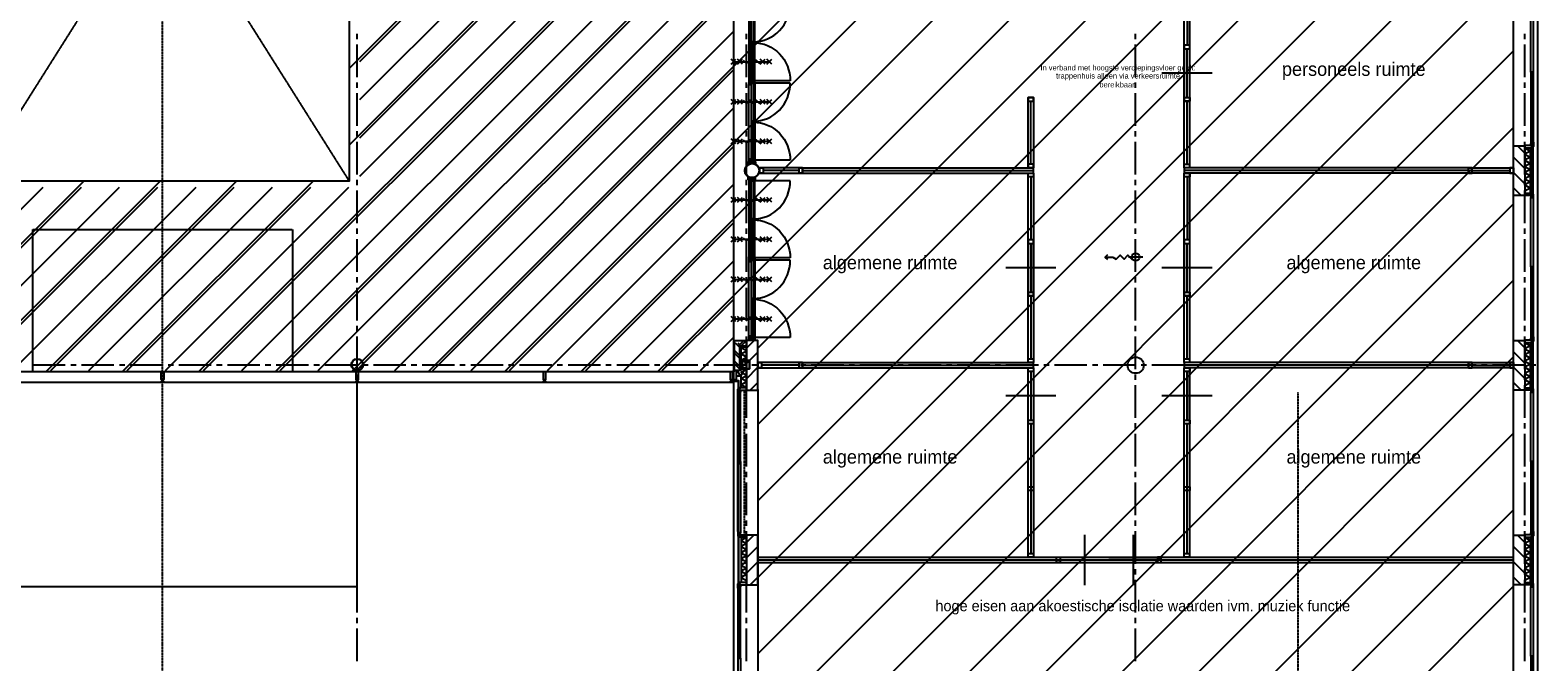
# Model space of a CAD drawing. Extents: x -66955 to 52345, y -20450 to 69550.
# Tile 109 of 132: x 7820 to 35710, y 2165 to 13846. Entities that reach past the tile are written whole.
import ezdxf
from ezdxf.enums import TextEntityAlignment as Align

# ---------------------------------------------------------------- set-up
doc = ezdxf.new("R2010")
doc.units = 0
doc.header["$MEASUREMENT"] = 0
for name, pattern in [('DASHED', [0.75, 0.5, -0.25]), ('HIDDEN', [0.375, 0.25, -0.125]), ('LEEG', [1, -1])]:
    doc.linetypes.add(name, pattern=pattern)
for name, color, linetype in [('-01-', 7, 'CONTINUOUS'), ('-22-', 7, 'CONTINUOUS'), ('-32-', 7, 'CONTINUOUS'), ('STRAMIEN--E3-', 7, 'CONTINUOUS'), ('STRAMIEN--E7-', 7, 'CONTINUOUS'), ('VERD1$--11-', 7, 'CONTINUOUS'), ('VERD1$--21-', 7, 'CONTINUOUS'), ('VERD1$--22-', 7, 'CONTINUOUS'), ('VERD1$--23-', 7, 'CONTINUOUS'), ('VERD1$--27-', 7, 'CONTINUOUS'), ('VERD1$--28-', 7, 'CONTINUOUS'), ('VERD1$--31-', 7, 'CONTINUOUS'), ('VERD1$--32-', 7, 'CONTINUOUS'), ('VERD1$--E5-', 7, 'CONTINUOUS'), ('VERD1$--E6-', 7, 'CONTINUOUS')]:
    doc.layers.add(name, color=color, linetype=linetype)
doc.styles.add('txt', font='TXT', dxfattribs={"height": 0.2})

# ---------------------------------------------------------------- blocks, each defined once
blk = doc.blocks.new('*O62')
at = {"layer": '-22-', "color": 7, "linetype": 'CONTINUOUS'}
blk.add_line((-348, 0), (348.01, 0), dxfattribs=at)
blk.add_lwpolyline([(415.01, 50), (415.01, -50), (-415, -50), (-415, 50)], close=True, dxfattribs=at)
at = {"layer": '-32-', "color": 7, "linetype": 'CONTINUOUS'}
for points in [[(-348, -50), (-348, 50), (-415, 50), (-415, -50)], [(415.01, -50), (415.01, 50), (348.01, 50), (348.01, -50)]]:
    blk.add_lwpolyline(points, close=True, dxfattribs=at)
blk = doc.blocks.new('*O63')
at = {"layer": '-22-', "color": 7, "linetype": 'CONTINUOUS'}
blk.add_line((-348, 0), (348.01, 0), dxfattribs=at)
blk.add_lwpolyline([(415.01, 50), (415.01, -50), (-415, -50), (-415, 50)], close=True, dxfattribs=at)
at = {"layer": '-32-', "color": 7, "linetype": 'CONTINUOUS'}
for points in [[(-348, -50), (-348, 50), (-415, 50), (-415, -50)], [(415.01, -50), (415.01, 50), (348.01, 50), (348.01, -50)]]:
    blk.add_lwpolyline(points, close=True, dxfattribs=at)
blk = doc.blocks.new('*O64')
at = {"layer": '-22-', "color": 7, "linetype": 'CONTINUOUS'}
blk.add_line((348, 0), (-316.5, 0), dxfattribs=at)
blk.add_lwpolyline([(-383.5, 50), (-383.5, -50), (415, -50), (415, 50)], close=True, dxfattribs=at)
at = {"layer": '-32-', "color": 7, "linetype": 'CONTINUOUS'}
for points in [[(-383.5, -50), (-383.5, 50), (-316.5, 50), (-316.5, -50)], [(348, -50), (348, 50), (415, 50), (415, -50)]]:
    blk.add_lwpolyline(points, close=True, dxfattribs=at)
blk = doc.blocks.new('*O65')
at = {"layer": '-22-', "color": 7, "linetype": 'CONTINUOUS'}
blk.add_line((348, 0), (-348, 0), dxfattribs=at)
blk.add_lwpolyline([(-415, 50), (-415, -50), (415, -50), (415, 50)], close=True, dxfattribs=at)
at = {"layer": '-32-', "color": 7, "linetype": 'CONTINUOUS'}
for points in [[(-415, -50), (-415, 50), (-348, 50), (-348, -50)], [(348, -50), (348, 50), (415, 50), (415, -50)]]:
    blk.add_lwpolyline(points, close=True, dxfattribs=at)
blk = doc.blocks.new('*O66')
at = {"layer": '-22-', "color": 7, "linetype": 'CONTINUOUS'}
for p, q in [((-1, 1683), (-1, 783)), ((0, 1683), (0, 783)), ((-1, 716), (-1, -1683))]:
    blk.add_line(p, q, dxfattribs=at)
blk.add_lwpolyline([(49, -1750), (-51, -1750), (-51, 1750), (49, 1750)], close=True, dxfattribs=at)
at = {"layer": '-32-', "color": 7, "linetype": 'CONTINUOUS'}
blk.add_line((465, 1233), (-465, 1233), dxfattribs=at)
for points in [[(50, 1683), (-50, 1683), (-50, 1750), (50, 1750)], [(50, 716), (-50, 716), (-50, 783), (50, 783)], [(50, -517), (-50, -517), (-50, -450), (50, -450)], [(49, -1750), (-51, -1750), (-51, -1683), (49, -1683)]]:
    blk.add_lwpolyline(points, close=True, dxfattribs=at)
blk = doc.blocks.new('*O67')
at = {"layer": '-22-', "color": 7, "linetype": 'CONTINUOUS'}
for p, q in [((-1, 1683), (-1, 783)), ((0, 1683), (0, 783)), ((-1, 716), (-1, -1683))]:
    blk.add_line(p, q, dxfattribs=at)
blk.add_lwpolyline([(49, -1750), (-51, -1750), (-51, 1750), (49, 1750)], close=True, dxfattribs=at)
at = {"layer": '-32-', "color": 7, "linetype": 'CONTINUOUS'}
blk.add_line((465, 1233), (-465, 1233), dxfattribs=at)
for points in [[(50, 1683), (-50, 1683), (-50, 1750), (50, 1750)], [(50, 716), (-50, 716), (-50, 783), (50, 783)], [(50, -517), (-50, -517), (-50, -450), (50, -450)], [(49, -1750), (-51, -1750), (-51, -1683), (49, -1683)]]:
    blk.add_lwpolyline(points, close=True, dxfattribs=at)
blk = doc.blocks.new('*O68')
at = {"layer": '-22-', "color": 7, "linetype": 'CONTINUOUS'}
for p, q in [((0, 1683), (0, 517)), ((-1, 450), (-1, -450)), ((-1, -517), (-1, -1683))]:
    blk.add_line(p, q, dxfattribs=at)
blk.add_lwpolyline([(49, -1750), (-51, -1750), (-51, 1750), (49, 1750)], close=True, dxfattribs=at)
at = {"layer": '-32-', "color": 7, "linetype": 'CONTINUOUS'}
blk.add_line((465, 0), (-465, 0), dxfattribs=at)
for points in [[(50, 1683), (-50, 1683), (-50, 1750), (50, 1750)], [(-50, 517), (-50, -517), (50, -517), (50, 517)], [(50, 517), (-50, 517), (-50, 450), (50, 450)], [(50, -517), (-50, -517), (-50, -450), (50, -450)], [(49, -1750), (-51, -1750), (-51, -1683), (49, -1683)]]:
    blk.add_lwpolyline(points, close=True, dxfattribs=at)
blk = doc.blocks.new('*O94')
at = {"layer": '-22-', "color": 7, "linetype": 'CONTINUOUS'}
blk.add_line((0, -583), (0, 583), dxfattribs=at)
blk.add_lwpolyline([(-50, 650), (50, 650), (50, -650), (-50, -650)], close=True, dxfattribs=at)
at = {"layer": '-32-', "color": 7, "linetype": 'CONTINUOUS'}
for points in [[(50, 650), (-50, 650), (-50, 583), (50, 583)], [(50, -583), (-50, -583), (-50, -650), (50, -650)]]:
    blk.add_lwpolyline(points, close=True, dxfattribs=at)
blk = doc.blocks.new('*O121')
at = {"layer": 'VERD1$--28-', "color": 5, "linetype": 'CONTINUOUS'}
for radius in [136, 130]:
    blk.add_circle((0, 0), radius, dxfattribs=at)
blk = doc.blocks.new('*O127')
at = {"layer": 'VERD1$--28-', "color": 5, "linetype": 'CONTINUOUS'}
for radius in [110, 102]:
    blk.add_circle((0, 0), radius, dxfattribs=at)
blk = doc.blocks.new('*O128')
at = {"layer": 'VERD1$--31-', "color": 7, "linetype": 'CONTINUOUS'}
for points in [[(53.5, 1382), (53.5, 1363), (75.5, 1363), (75.5, 1338), (-66.5, 1338), (-66.5, 1382)], [(92.5, 1277), (92.5, 1355), (87.5, 1355), (87.5, 1333), (42.5, 1333), (42.5, 1299), (87.5, 1299), (87.5, 1277)], [(42.5, 1299), (87.5, 1299), (87.5, 17), (42.5, 17)], [(83.5, 1333), (83.5, 1338), (53.5, 1338), (53.5, 1333)], [(87.5, 39), (92.5, 39), (92.5, 1277), (87.5, 1277)], [(92.5, -39), (92.5, 39), (87.5, 39), (87.5, 17), (42.5, 17), (42.5, -17), (87.5, -17), (87.5, -39)], [(87.5, -17), (42.5, -17), (42.5, -1299), (87.5, -1299)], [(87.5, -1277), (92.5, -1277), (92.5, -39), (87.5, -39)], [(53.5, -1382), (53.5, -1363), (75.5, -1363), (75.5, -1338), (-66.5, -1338), (-66.5, -1382)], [(92.5, -1277), (92.5, -1355), (87.5, -1355), (87.5, -1333), (42.5, -1333), (42.5, -1299), (87.5, -1299), (87.5, -1277)], [(83.5, -1333), (83.5, -1338), (53.5, -1338), (53.5, -1333)]]:
    blk.add_lwpolyline(points, close=True, dxfattribs=at)
blk = doc.blocks.new('MERKKF')
at = {"layer": 'VERD1$--31-', "color": 7, "linetype": 'CONTINUOUS'}
blk.add_blockref('*O128', (276.5, -1800), dxfattribs=at)
blk = doc.blocks.new('*O140')
at = {"layer": 'VERD1$--E6-', "color": 7, "linetype": 'CONTINUOUS'}
for p, q in [((-375, -45), (-285, 45)), ((-285, -45), (-375, 45)), ((-330, 0), (330, 0)), ((-255, -45), (-165, 45)), ((-165, -45), (-255, 45)), ((165, -45), (255, 45)), ((255, -45), (165, 45)), ((285, -45), (375, 45)), ((375, -45), (285, 45))]:
    blk.add_line(p, q, dxfattribs=at)
blk.add_lwpolyline([(-150, 30), (-90, -30), (-30, 30.02), (30, -30), (90, 30), (150, -30)], dxfattribs=at)
blk = doc.blocks.new('*O141')
at = {"layer": 'VERD1$--E6-', "color": 7, "linetype": 'CONTINUOUS'}
for p, q in [((-375, -45), (-285, 45)), ((-285, -45), (-375, 45)), ((-330, 0), (330, 0)), ((-255, -45), (-165, 45)), ((-165, -45), (-255, 45)), ((165, -45), (255, 45)), ((255, -45), (165, 45)), ((285, -45), (375, 45)), ((375, -45), (285, 45))]:
    blk.add_line(p, q, dxfattribs=at)
blk.add_lwpolyline([(-150, 30), (-90, -30), (-30, 30.02), (30, -30), (90, 30), (150, -30)], dxfattribs=at)
blk = doc.blocks.new('*O142')
at = {"layer": 'VERD1$--E6-', "color": 7, "linetype": 'CONTINUOUS'}
for p, q in [((-375, -45), (-285, 45)), ((-285, -45), (-375, 45)), ((-330, 0), (330, 0)), ((-255, -45), (-165, 45)), ((-165, -45), (-255, 45)), ((165, -45), (255, 45)), ((255, -45), (165, 45)), ((285, -45), (375, 45)), ((375, -45), (285, 45))]:
    blk.add_line(p, q, dxfattribs=at)
blk.add_lwpolyline([(-150, 30), (-90, -30), (-30, 30.02), (30, -30), (90, 30), (150, -30)], dxfattribs=at)
blk = doc.blocks.new('*O154')
at = {"layer": 'VERD1$--31-', "color": 7, "linetype": 'CONTINUOUS'}
for points in [[(-92.5, 1277), (-92.5, 1355), (-87.5, 1355), (-87.5, 1333), (-42.5, 1333), (-42.5, 1299), (-87.5, 1299), (-87.5, 1277)], [(-87.5, 39), (-92.5, 39), (-92.5, 1277), (-87.5, 1277)], [(-42.5, 1299), (-87.5, 1299), (-87.5, 17), (-42.5, 17)], [(-83.5, 1333), (-83.5, 1338), (-53.5, 1338), (-53.5, 1333)], [(-53.5, 1382), (-53.5, 1363), (-75.5, 1363), (-75.5, 1338), (66.5, 1338), (66.5, 1382)], [(-92.5, -39), (-92.5, 39), (-87.5, 39), (-87.5, 17), (-42.5, 17), (-42.5, -17), (-87.5, -17), (-87.5, -39)], [(-87.5, -1277), (-92.5, -1277), (-92.5, -39), (-87.5, -39)], [(-87.5, -17), (-42.5, -17), (-42.5, -1299), (-87.5, -1299)], [(-92.5, -1277), (-92.5, -1355), (-87.5, -1355), (-87.5, -1333), (-42.5, -1333), (-42.5, -1299), (-87.5, -1299), (-87.5, -1277)], [(-83.5, -1333), (-83.5, -1338), (-53.5, -1338), (-53.5, -1333)], [(-53.5, -1382), (-53.5, -1363), (-75.5, -1363), (-75.5, -1338), (66.5, -1338), (66.5, -1382)]]:
    blk.add_lwpolyline(points, close=True, dxfattribs=at)
blk = doc.blocks.new('MERKVF')
at = {"layer": 'VERD1$--31-', "color": 7, "linetype": 'CONTINUOUS'}
blk.add_blockref('*O154', (-66.5, -1382), dxfattribs=at)
blk = doc.blocks.new('*O168')
at = {"layer": 'VERD1$--E5-', "color": 7, "linetype": 'CONTINUOUS'}
for p, q in [((-347, 0), (-301, 49)), ((347, 0), (83, 0)), ((215, -132), (215, 132))]:
    blk.add_line(p, q, dxfattribs=at)
for points in [[(-301, -46), (-347, 0), (-208, 0)], [(-208, 0), (-143, -36), (-71, 36), (1, -36), (73, 36), (145, -36)]]:
    blk.add_lwpolyline(points, dxfattribs=at)
blk.add_circle((215, 0), 72, dxfattribs=at)
blk = doc.blocks.new('*O170')
at = {"layer": 'VERD1$--E6-', "color": 7, "linetype": 'CONTINUOUS'}
for p, q in [((-375, -45), (-285, 45)), ((-285, -45), (-375, 45)), ((-330, 0), (330, 0)), ((-255, -45), (-165, 45)), ((-165, -45), (-255, 45)), ((165, -45), (255, 45)), ((255, -45), (165, 45)), ((285, -45), (375, 45)), ((375, -45), (285, 45))]:
    blk.add_line(p, q, dxfattribs=at)
blk.add_lwpolyline([(-150, 30), (-90, -30), (-30, 30.02), (30, -30), (90, 30), (150, -30)], dxfattribs=at)
blk = doc.blocks.new('*O171')
at = {"layer": 'VERD1$--E6-', "color": 7, "linetype": 'CONTINUOUS'}
for p, q in [((-375, -45), (-285, 45)), ((-285, -45), (-375, 45)), ((-330, 0), (330, 0)), ((-255, -45), (-165, 45)), ((-165, -45), (-255, 45)), ((165, -45), (255, 45)), ((255, -45), (165, 45)), ((285, -45), (375, 45)), ((375, -45), (285, 45))]:
    blk.add_line(p, q, dxfattribs=at)
blk.add_lwpolyline([(-150, 30), (-90, -30), (-30, 30.02), (30, -30), (90, 30), (150, -30)], dxfattribs=at)
blk = doc.blocks.new('*O172')
at = {"layer": 'VERD1$--E6-', "color": 7, "linetype": 'CONTINUOUS'}
for p, q in [((-375, -45), (-285, 45)), ((-285, -45), (-375, 45)), ((-330, 0), (330, 0)), ((-255, -45), (-165, 45)), ((-165, -45), (-255, 45)), ((165, -45), (255, 45)), ((255, -45), (165, 45)), ((285, -45), (375, 45)), ((375, -45), (285, 45))]:
    blk.add_line(p, q, dxfattribs=at)
blk.add_lwpolyline([(-150, 30), (-90, -30), (-30, 30.02), (30, -30), (90, 30), (150, -30)], dxfattribs=at)
blk = doc.blocks.new('*O173')
at = {"layer": 'VERD1$--E6-', "color": 7, "linetype": 'CONTINUOUS'}
for p, q in [((-375, -45), (-285, 45)), ((-285, -45), (-375, 45)), ((-330, 0), (330, 0)), ((-255, -45), (-165, 45)), ((-165, -45), (-255, 45)), ((165, -45), (255, 45)), ((255, -45), (165, 45)), ((285, -45), (375, 45)), ((375, -45), (285, 45))]:
    blk.add_line(p, q, dxfattribs=at)
blk.add_lwpolyline([(-150, 30), (-90, -30), (-30, 30.02), (30, -30), (90, 30), (150, -30)], dxfattribs=at)
blk = doc.blocks.new('*O191')
at = {"layer": 'VERD1$--31-', "color": 7, "linetype": 'CONTINUOUS'}
for points in [[(-1382, -53.5), (-1363, -53.5), (-1363, -75.5), (-1338, -75.5), (-1338, 66.5), (-1382, 66.5)], [(1382, -53.5), (1363, -53.5), (1363, -75.5), (1338, -75.5), (1338, 66.5), (1382, 66.5)], [(-1277, -92.5), (-1355, -92.5), (-1355, -87.5), (-1333, -87.5), (-1333, -42.5), (-1299, -42.5), (-1299, -87.5), (-1277, -87.5)], [(-1333, -83.5), (-1338, -83.5), (-1338, -53.5), (-1333, -53.5)], [(-17, -87.5), (-17, -42.5), (-1299, -42.5), (-1299, -87.5)], [(-1277, -87.5), (-1277, -92.5), (-39, -92.5), (-39, -87.5)], [(-39, -92.5), (39, -92.5), (39, -87.5), (17, -87.5), (17, -42.5), (-17, -42.5), (-17, -87.5), (-39, -87.5)], [(1299, -42.5), (1299, -87.5), (17, -87.5), (17, -42.5)], [(39, -87.5), (39, -92.5), (1277, -92.5), (1277, -87.5)], [(1277, -92.5), (1355, -92.5), (1355, -87.5), (1333, -87.5), (1333, -42.5), (1299, -42.5), (1299, -87.5), (1277, -87.5)], [(1333, -83.5), (1338, -83.5), (1338, -53.5), (1333, -53.5)]]:
    blk.add_lwpolyline(points, close=True, dxfattribs=at)
blk = doc.blocks.new('MRKKFS')
at = {"layer": 'VERD1$--31-', "color": 7, "linetype": 'CONTINUOUS'}
blk.add_blockref('*O191', (1382, -66.5), dxfattribs=at)
blk = doc.blocks.new('B28KOK')
at = {"layer": 'VERD1$--28-', "color": 5, "linetype": 'CONTINUOUS'}
for p, q in [((-75, 66), (-75, -66)), ((-69, 66), (-69, -66)), ((66, 75), (-66, 75)), ((66, 69), (-66, 69)), ((69, -66), (69, 66)), ((75, -66), (75, 66)), ((-66, -69), (66, -69)), ((-66, -75), (66, -75))]:
    blk.add_line(p, q, dxfattribs=at)
for centre, radius, start, end in [((-66, 66), 9.45, 90, 180), ((-66, 66), 3.15, 90, 180), ((66, 66), 9.45, 0, 90), ((66, 66), 3.15, 0, 90), ((-66, -66), 9.45, 180, 270), ((-66, -66), 3.15, 180, 270), ((66, -66), 3.15, 270, 360), ((66, -66), 9.45, 270, 360)]:
    blk.add_arc(centre, radius, start, end, dxfattribs=at)
blk = doc.blocks.new('*O248')
at = {"layer": 'VERD1$--32-', "color": 7, "linetype": 'CONTINUOUS'}
for p, q in [((-1492, 381.78), (-1490.28, 383.5)), ((-1492, 367.64), (-1476.14, 383.5)), ((-1492, 353.5), (-1462, 383.5)), ((-1492, 381.78), (-1446.72, 336.5)), ((-1492, 367.64), (-1450, 325.64)), ((-1492, 282.79), (-1450, 324.79)), ((-1492, 296.93), (-1489.43, 299.5)), ((-1492, 296.93), (-1464.57, 269.5)), ((-1492, 282.79), (-1478.71, 269.5)), ((-1491.15, 269.5), (-1450, 310.65)), ((-1483, 348.36), (-1447.86, 383.5)), ((-1483, 334.22), (-1433.72, 383.5)), ((-1483, 320.07), (-1425, 378.07)), ((-1483, 305.93), (-1425, 363.93)), ((-1483, 344.5), (-1450, 311.5)), ((-1483, 330.36), (-1450, 297.36)), ((-1483, 316.22), (-1452.28, 285.5)), ((-1483, 302.07), (-1455, 274.07)), ((-1479.57, 383.5), (-1432.57, 336.5)), ((-1477.01, 269.5), (-1450, 296.51)), ((-1465.43, 383.5), (-1425, 343.07)), ((-1451.29, 383.5), (-1425, 357.21)), ((-1438.29, 336.5), (-1425, 349.79)), ((-1437.15, 383.5), (-1425, 371.35)), ((-35.28, 383.5), (-45, 373.78)), ((-21.14, 383.5), (-45, 359.64)), ((-6.99, 383.5), (-45, 345.49)), ((20, 304.93), (-45, 369.93)), ((-25.71, 336.5), (-45, 355.79)), ((-39.85, 336.5), (-45, 341.65)), ((20, 319.07), (-44.43, 383.5)), ((7.15, 383.5), (-39.85, 336.5)), ((20, 333.22), (-30.28, 383.5)), ((21.29, 383.5), (-25.71, 336.5)), ((35.43, 383.5), (-20, 328.07)), ((45, 378.93), (-20, 313.93)), ((45, 364.78), (-20, 299.78)), ((20, 290.79), (-20, 330.79)), ((20, 325.64), (-20, 285.64)), ((15, 281.65), (-20, 316.65)), ((13.01, 269.5), (-20, 302.51)), ((-17.14, 285.5), (-20, 288.36)), ((30.86, 336.5), (-16.14, 383.5)), ((20, 311.5), (-15, 276.5)), ((-1.14, 269.5), (-15, 283.36)), ((20, 297.36), (-7.86, 269.5)), ((45, 336.5), (-2, 383.5)), ((45, 350.64), (12.14, 383.5)), ((45, 364.78), (26.28, 383.5)), ((45, 350.64), (30.86, 336.5)), ((45, 378.93), (40.43, 383.5)), ((1437.15, 383.5), (1425, 371.35)), ((1451.29, 383.5), (1425, 357.21)), ((1465.43, 383.5), (1425, 343.07)), ((1483, 320.07), (1425, 378.07)), ((1483, 305.93), (1425, 363.93)), ((1438.29, 336.5), (1425, 349.79)), ((1479.57, 383.5), (1432.57, 336.5)), ((1483, 334.22), (1433.72, 383.5)), ((1492, 381.78), (1446.72, 336.5)), ((1483, 348.36), (1447.86, 383.5)), ((1492, 367.64), (1450, 325.64)), ((1483, 344.5), (1450, 311.5)), ((1483, 330.36), (1450, 297.36)), ((1492, 282.79), (1450, 324.79)), ((1491.15, 269.5), (1450, 310.65)), ((1477.01, 269.5), (1450, 296.51)), ((1483, 316.22), (1452.28, 285.5)), ((1483, 302.07), (1455, 274.07)), ((1492, 353.5), (1462, 383.5)), ((1492, 296.93), (1464.57, 269.5)), ((1492, 367.64), (1476.14, 383.5)), ((1492, 282.79), (1478.71, 269.5)), ((1492, 296.93), (1489.43, 299.5)), ((1492, 381.78), (1490.28, 383.5)), ((-1462.86, 269.5), (-1455, 277.36)), ((15, 278.22), (6.28, 269.5)), ((1462.86, 269.5), (1455, 277.36))]:
    blk.add_line(p, q, dxfattribs=at)
for points in [[(-1492, 353.5), (-1492, 383.5), (-1425, 383.5), (-1425, 336.5), (-1450, 336.5), (-1450, 285.5), (-1455, 285.5), (-1455, 269.5), (-1492, 269.5), (-1492, 289.5), (-1492, 289.5), (-1492, 299.5), (-1483, 299.5), (-1483, 353.5)], [(-15, 285.5), (-15, 269.5), (-1455, 269.5), (-1455, 285.5)], [(-1448, 334.5), (-1448, 296.5), (-743, 296.5), (-743, 334.5)], [(-1425, 336.5), (-1425, 383.5), (-45, 383.5), (-45, 336.5)], [(-22, 334.5), (-22, 296.5), (-727, 296.5), (-727, 334.5)], [(45, 336.5), (45, 383.5), (-45, 383.5), (-45, 336.5), (-20, 336.5), (-20, 285.5), (-15, 285.5), (-15, 269.5), (13, 269.5), (13, 269.5), (15, 269.5), (15, 285.5), (20, 285.5), (20, 336.5)], [(15, 285.5), (15, 269.5), (1455, 269.5), (1455, 285.5)], [(22, 334.5), (22, 296.5), (727, 296.5), (727, 334.5)], [(1425, 336.5), (1425, 383.5), (45, 383.5), (45, 336.5)], [(1448, 334.5), (1448, 296.5), (743, 296.5), (743, 334.5)], [(1492, 353.5), (1492, 383.5), (1425, 383.5), (1425, 336.5), (1450, 336.5), (1450, 285.5), (1455, 285.5), (1455, 269.5), (1492, 269.5), (1492, 289.5), (1492, 289.5), (1492, 299.5), (1483, 299.5), (1483, 353.5)]]:
    blk.add_lwpolyline(points, close=True, dxfattribs=at)
for points in [[(-1448, -383.5), (-1448, 296.5)], [(-22, -383.5), (-22, 296.5)], [(22, -383.5), (22, 296.5)], [(1448, -383.5), (1448, 296.5)]]:
    blk.add_lwpolyline(points, dxfattribs=at)
at = {"layer": 'VERD1$--32-', "color": 7, "linetype": 'CONTINUOUS', "extrusion": (0, 0, -1)}
for centre, ratio in [((-1448, 296.51), 0.96453408), ((22.01, 296.5), 0.96452816)]:
    blk.add_ellipse(centre, major_axis=(705, 0), ratio=ratio, start_param=0, end_param=1.57079633, dxfattribs=at)
at = {"layer": 'VERD1$--32-', "color": 7, "linetype": 'CONTINUOUS'}
for centre, ratio in [((-21.99, 296.51), 0.9645425), ((1448.01, 296.5), 0.96454207)]:
    blk.add_ellipse(centre, major_axis=(-705, 0), ratio=ratio, start_param=0, end_param=1.57079633, dxfattribs=at)
for p in [(-1492, 353.5), (45, 336.5), (1492, 353.5)]:
    blk.add_point(p, dxfattribs=at)
blk = doc.blocks.new('BI$MF')
at = {"layer": 'VERD1$--32-', "color": 7, "linetype": 'CONTINUOUS'}
blk.add_blockref('*O248', (-1492, -269.5), dxfattribs=at)
blk = doc.blocks.new('*O262')
at = {"layer": 'STRAMIEN--E3-', "color": 251, "linetype": 'DASHED'}
blk.add_line((192, 7985), (192, -7542.12), dxfattribs=at)
at = {"layer": 'STRAMIEN--E3-', "color": 251, "linetype": 'CONTINUOUS'}
blk.add_lwpolyline([(-192, -7763.56), (192, -7542.12), (192, -7985)], close=True, dxfattribs=at)
blk = doc.blocks.new('*O261')
at = {"layer": 'STRAMIEN--E3-', "color": 251, "linetype": 'CONTINUOUS'}
blk.add_blockref('*O262', (-13, 73.28), dxfattribs=at)
at = {"layer": 'STRAMIEN--E3-', "color": 7, "linetype": 'DASHED', "style": 'txt'}
for s, p in [(' UV-312', (445, -7690.28)), ('P', (-445, -7690.28))]:
    blk.add_text(s, height=150, rotation=90, dxfattribs=at).set_placement(p, align=Align.MIDDLE)

msp = doc.modelspace()

# ---------------------------------------------------------------- linework, layer by layer
at = {"layer": '-22-', "color": 7, "linetype": 'CONTINUOUS'}
for p, q in [((29219.99, 14733), (29219.99, 13567)), ((29218.99, 13500), (29218.99, 12600)), ((29218.99, 12533), (29218.99, 11367)), ((22110, 11300), (26380, 11300)), ((22110, 11200), (22110, 11300)), ((22110, 11200), (26380, 11200)), ((26380, 11200), (26380, 11300)), ((34429.99, 11300), (29168.99, 11300)), ((29168.99, 11300), (29168.99, 11200)), ((34429.99, 11200), (29168.99, 11200)), ((34429.99, 11300), (34429.99, 11200)), ((26331, 11133), (26331, 9967)), ((26330, 9900), (26330, 9000)), ((26330, 8933), (26330, 7767)), ((22110, 7700), (26380, 7700)), ((22110, 7600), (22110, 7700)), ((22110, 7600), (26380, 7600)), ((26380, 7600), (26380, 7700)), ((34429.99, 7700), (29168.99, 7700)), ((29168.99, 7700), (29168.99, 7600)), ((34429.99, 7600), (29168.99, 7600)), ((34429.99, 7700), (34429.99, 7600)), ((21280, 4100), (35260, 4100)), ((21280, 4000), (21280, 4100)), ((21280, 4000), (35260, 4000)), ((26874.5, 4050), (27774.5, 4050)), ((28674.5, 4050), (27774.5, 4050)), ((35260, 4000), (35260, 4100))]:
    msp.add_line(p, q, dxfattribs=at)
at = {"layer": '-22-', "color": 7, "linetype": 'LEEG'}
for p, q in [((22110, 11250), (26380, 11250)), ((34429.99, 11250), (29168.99, 11250)), ((22110, 7650), (26380, 7650)), ((34429.99, 7650), (29168.99, 7650)), ((21280, 4050), (35260, 4050))]:
    msp.add_line(p, q, dxfattribs=at)
at = {"layer": '-22-', "color": 7, "linetype": 'CONTINUOUS'}
for points in [[(29268.99, 11300), (29168.99, 11300), (29168.99, 14750), (29268.99, 14750)], [(26380, 7700), (26280, 7700), (26280, 11200), (26380, 11200)]]:
    msp.add_lwpolyline(points, close=True, dxfattribs=at)
at = {"layer": '-32-', "color": 7, "linetype": 'CONTINUOUS'}
for p, q in [((29684.99, 13050), (28754.99, 13050)), ((26796, 9450), (25866, 9450)), ((27324.5, 4515), (27324.5, 3585)), ((28224.5, 4515), (28224.5, 3585))]:
    msp.add_line(p, q, dxfattribs=at)
for points in [[(29169.99, 13567), (29169.99, 12533), (29269.99, 12533), (29269.99, 13567)], [(29269.99, 13567), (29169.99, 13567), (29169.99, 13500), (29269.99, 13500)], [(29269.99, 12533), (29169.99, 12533), (29169.99, 12600), (29269.99, 12600)], [(26381, 11133), (26281, 11133), (26281, 11200), (26381, 11200)], [(29268.99, 11300), (29168.99, 11300), (29168.99, 11367), (29268.99, 11367)], [(26281, 9967), (26281, 8933), (26381, 8933), (26381, 9967)], [(26381, 9967), (26281, 9967), (26281, 9900), (26381, 9900)], [(26381, 8933), (26281, 8933), (26281, 9000), (26381, 9000)], [(26380, 7700), (26280, 7700), (26280, 7767), (26380, 7767)], [(26874.5, 4100), (26874.5, 4000), (26807.5, 4000), (26807.5, 4100)], [(28674.5, 4100), (28674.5, 4000), (28741.5, 4000), (28741.5, 4100)]]:
    msp.add_lwpolyline(points, close=True, dxfattribs=at)
at = {"layer": 'STRAMIEN--E3-', "color": 251, "linetype": 'DASHED'}
msp.add_line((10270, -901.78), (10270, 29650), dxfattribs=at)
at = {"layer": 'STRAMIEN--E7-', "color": 1, "linetype": 'CONTINUOUS'}
for p, q in [((13870, 13680), (13870, 13780)), ((21070, 13680), (21070, 13780)), ((28270, 13680), (28270, 13780)), ((35470, 13680), (35470, 13780)), ((13870, 13280), (13870, 13580)), ((21070, 13280), (21070, 13580)), ((28270, 13280), (28270, 13580)), ((35470, 13280), (35470, 13580)), ((13870, 12980), (13870, 13280)), ((21070, 12980), (21070, 13280)), ((28270, 12980), (28270, 13280)), ((35470, 12980), (35470, 13280)), ((13870, 12780), (13870, 12880)), ((21070, 12780), (21070, 12880)), ((28270, 12780), (28270, 12880)), ((35470, 12780), (35470, 12880)), ((13870, 12380), (13870, 12680)), ((21070, 12380), (21070, 12680)), ((28270, 12380), (28270, 12680)), ((35470, 12380), (35470, 12680)), ((13870, 12080), (13870, 12380)), ((21070, 12080), (21070, 12380)), ((28270, 12080), (28270, 12380)), ((35470, 12080), (35470, 12380)), ((13870, 11880), (13870, 11980)), ((13870, 11480), (13870, 11780)), ((21070, 11880), (21070, 11980)), ((21070, 11480), (21070, 11780)), ((28270, 11880), (28270, 11980)), ((28270, 11480), (28270, 11780)), ((35470, 11880), (35470, 11980)), ((35470, 11480), (35470, 11780)), ((13870, 11180), (13870, 11480)), ((21070, 11180), (21070, 11480)), ((28270, 11180), (28270, 11480)), ((35470, 11180), (35470, 11480)), ((13870, 10980), (13870, 11080)), ((13870, 10580), (13870, 10880)), ((21070, 10980), (21070, 11080)), ((21070, 10580), (21070, 10880)), ((28270, 10980), (28270, 11080)), ((28270, 10580), (28270, 10880)), ((35470, 10980), (35470, 11080)), ((35470, 10580), (35470, 10880)), ((13870, 10280), (13870, 10580)), ((21070, 10280), (21070, 10580)), ((28270, 10280), (28270, 10580)), ((35470, 10280), (35470, 10580)), ((13870, 10080), (13870, 10180)), ((21070, 10080), (21070, 10180)), ((28270, 10080), (28270, 10180)), ((35470, 10080), (35470, 10180)), ((13870, 9680), (13870, 9980)), ((21070, 9680), (21070, 9980)), ((28270, 9680), (28270, 9980)), ((35470, 9680), (35470, 9980)), ((13870, 9380), (13870, 9680)), ((21070, 9380), (21070, 9680)), ((28270, 9380), (28270, 9680)), ((35470, 9380), (35470, 9680)), ((13870, 9180), (13870, 9280)), ((21070, 9180), (21070, 9280)), ((28270, 9180), (28270, 9280)), ((35470, 9180), (35470, 9280)), ((13870, 8780), (13870, 9080)), ((21070, 8780), (21070, 9080)), ((28270, 8780), (28270, 9080)), ((35470, 8780), (35470, 9080)), ((13870, 8480), (13870, 8780)), ((21070, 8480), (21070, 8780)), ((28270, 8480), (28270, 8780)), ((35470, 8480), (35470, 8780)), ((13870, 8280), (13870, 8380)), ((21070, 8280), (21070, 8380)), ((28270, 8280), (28270, 8380)), ((35470, 8280), (35470, 8380)), ((13870, 7880), (13870, 8180)), ((21070, 7880), (21070, 8180)), ((28270, 7880), (28270, 8180)), ((35470, 7880), (35470, 8180)), ((13870, 7580), (13870, 7880)), ((21070, 7580), (21070, 7880)), ((28270, 7580), (28270, 7880)), ((35470, 7580), (35470, 7880)), ((8170, 7650), (7870, 7650)), ((8470, 7650), (8170, 7650)), ((8670, 7650), (8570, 7650)), ((9070, 7650), (8770, 7650)), ((9370, 7650), (9070, 7650)), ((9570, 7650), (9470, 7650)), ((9970, 7650), (9670, 7650)), ((10270, 7650), (9970, 7650)), ((10470, 7650), (10370, 7650)), ((10870, 7650), (10570, 7650)), ((11170, 7650), (10870, 7650)), ((11370, 7650), (11270, 7650)), ((11770, 7650), (11470, 7650)), ((12070, 7650), (11770, 7650)), ((12270, 7650), (12170, 7650)), ((12670, 7650), (12370, 7650)), ((12970, 7650), (12670, 7650)), ((13170, 7650), (13070, 7650)), ((13570, 7650), (13270, 7650)), ((13870, 7650), (13570, 7650)), ((14070, 7650), (13970, 7650)), ((14470, 7650), (14170, 7650)), ((14770, 7650), (14470, 7650)), ((14970, 7650), (14870, 7650)), ((15370, 7650), (15070, 7650)), ((15670, 7650), (15370, 7650)), ((15870, 7650), (15770, 7650)), ((16270, 7650), (15970, 7650)), ((16570, 7650), (16270, 7650)), ((16770, 7650), (16670, 7650)), ((17170, 7650), (16870, 7650)), ((17470, 7650), (17170, 7650)), ((17670, 7650), (17570, 7650)), ((18070, 7650), (17770, 7650)), ((18370, 7650), (18070, 7650)), ((18570, 7650), (18470, 7650)), ((18970, 7650), (18670, 7650)), ((19270, 7650), (18970, 7650)), ((19470, 7650), (19370, 7650)), ((19870, 7650), (19570, 7650)), ((20170, 7650), (19870, 7650)), ((20370, 7650), (20270, 7650)), ((20770, 7650), (20470, 7650)), ((21070, 7650), (20770, 7650)), ((21270, 7650), (21170, 7650)), ((21670, 7650), (21370, 7650)), ((21970, 7650), (21670, 7650)), ((22170, 7650), (22070, 7650)), ((22570, 7650), (22270, 7650)), ((22870, 7650), (22570, 7650)), ((23070, 7650), (22970, 7650)), ((23470, 7650), (23170, 7650)), ((23770, 7650), (23470, 7650)), ((23970, 7650), (23870, 7650)), ((24370, 7650), (24070, 7650)), ((24670, 7650), (24370, 7650)), ((24870, 7650), (24770, 7650)), ((25270, 7650), (24970, 7650)), ((25570, 7650), (25270, 7650)), ((25770, 7650), (25670, 7650)), ((26170, 7650), (25870, 7650)), ((26470, 7650), (26170, 7650)), ((26670, 7650), (26570, 7650)), ((27070, 7650), (26770, 7650)), ((27370, 7650), (27070, 7650)), ((27570, 7650), (27470, 7650)), ((27970, 7650), (27670, 7650)), ((28270, 7650), (27970, 7650)), ((28470, 7650), (28370, 7650)), ((28870, 7650), (28570, 7650)), ((29170, 7650), (28870, 7650)), ((29370, 7650), (29270, 7650)), ((29770, 7650), (29470, 7650)), ((30070, 7650), (29770, 7650)), ((30270, 7650), (30170, 7650)), ((30670, 7650), (30370, 7650)), ((30970, 7650), (30670, 7650)), ((31170, 7650), (31070, 7650)), ((31570, 7650), (31270, 7650)), ((31870, 7650), (31570, 7650)), ((32070, 7650), (31970, 7650)), ((32470, 7650), (32170, 7650)), ((32770, 7650), (32470, 7650)), ((32970, 7650), (32870, 7650)), ((33370, 7650), (33070, 7650)), ((33670, 7650), (33370, 7650)), ((33870, 7650), (33770, 7650)), ((34270, 7650), (33970, 7650)), ((34570, 7650), (34270, 7650)), ((34770, 7650), (34670, 7650)), ((35170, 7650), (34870, 7650)), ((35470, 7650), (35170, 7650)), ((35670, 7650), (35570, 7650)), ((13870, 7380), (13870, 7480)), ((13870, 6980), (13870, 7280)), ((21070, 7380), (21070, 7480)), ((21070, 6980), (21070, 7280)), ((28270, 7380), (28270, 7480)), ((28270, 6980), (28270, 7280)), ((35470, 7380), (35470, 7480)), ((35470, 6980), (35470, 7280)), ((13870, 6680), (13870, 6980)), ((21070, 6680), (21070, 6980)), ((28270, 6680), (28270, 6980)), ((35470, 6680), (35470, 6980)), ((13870, 6480), (13870, 6580)), ((21070, 6480), (21070, 6580)), ((28270, 6480), (28270, 6580)), ((35470, 6480), (35470, 6580)), ((13870, 6080), (13870, 6380)), ((21070, 6080), (21070, 6380)), ((28270, 6080), (28270, 6380)), ((35470, 6080), (35470, 6380)), ((13870, 5780), (13870, 6080)), ((21070, 5780), (21070, 6080)), ((28270, 5780), (28270, 6080)), ((35470, 5780), (35470, 6080)), ((13870, 5580), (13870, 5680)), ((21070, 5580), (21070, 5680)), ((28270, 5580), (28270, 5680)), ((35470, 5580), (35470, 5680)), ((13870, 5180), (13870, 5480)), ((21070, 5180), (21070, 5480)), ((28270, 5180), (28270, 5480)), ((35470, 5180), (35470, 5480)), ((13870, 4880), (13870, 5180)), ((21070, 4880), (21070, 5180)), ((28270, 4880), (28270, 5180)), ((35470, 4880), (35470, 5180)), ((13870, 4680), (13870, 4780)), ((21070, 4680), (21070, 4780)), ((28270, 4680), (28270, 4780)), ((35470, 4680), (35470, 4780)), ((13870, 4280), (13870, 4580)), ((21070, 4280), (21070, 4580)), ((28270, 4280), (28270, 4580)), ((35470, 4280), (35470, 4580)), ((13870, 3980), (13870, 4280)), ((21070, 3980), (21070, 4280)), ((28270, 3980), (28270, 4280)), ((35470, 3980), (35470, 4280)), ((13870, 3780), (13870, 3880)), ((13870, 3380), (13870, 3680)), ((21070, 3780), (21070, 3880)), ((21070, 3380), (21070, 3680)), ((28270, 3780), (28270, 3880)), ((28270, 3380), (28270, 3680)), ((35470, 3780), (35470, 3880)), ((35470, 3380), (35470, 3680)), ((13870, 3080), (13870, 3380)), ((21070, 3080), (21070, 3380)), ((28270, 3080), (28270, 3380)), ((35470, 3080), (35470, 3380)), ((13870, 2880), (13870, 2980)), ((21070, 2880), (21070, 2980)), ((28270, 2880), (28270, 2980)), ((35470, 2880), (35470, 2980)), ((13870, 2480), (13870, 2780)), ((21070, 2480), (21070, 2780)), ((28270, 2480), (28270, 2780)), ((35470, 2480), (35470, 2780)), ((13870, 2180), (13870, 2480)), ((21070, 2180), (21070, 2480)), ((28270, 2180), (28270, 2480)), ((35470, 2180), (35470, 2480))]:
    msp.add_line(p, q, dxfattribs=at)
at = {"layer": 'VERD1$--11-', "color": 1, "linetype": 'CONTINUOUS'}
for p, q in [((13720, 13136.29), (20850.04, 20266.33)), ((13920, 13269.64), (20828.48, 20178.12)), ((13920, 12562.53), (20828.28, 19470.81)), ((13720, 11722.08), (20850.04, 18852.12)), ((13920, 11855.43), (20828.08, 18763.51)), ((13920, 11148.32), (20827.89, 18056.21)), ((10937.14, 7525), (20850.04, 17437.9)), ((11028.79, 7550), (20827.69, 17348.9)), ((19422.42, 7525), (29169.99, 17272.57)), ((21280, 7968.37), (30371.63, 17060)), ((11735.9, 7550), (20827.49, 16641.6)), ((12351.35, 7525), (20850.04, 16023.69)), ((12443, 7550), (20827.3, 15934.29)), ((13150.11, 7550), (20827.1, 15226.99)), ((13765.56, 7525), (20850.04, 14609.48)), ((13857.22, 7550), (20826.9, 14519.69)), ((15179.78, 7525), (22404.78, 14750)), ((16593.99, 7525), (23818.99, 14750)), ((18008.2, 7525), (25233.2, 14750)), ((21280, 6554.16), (29475.84, 14750)), ((21280, 5139.94), (30890.06, 14750)), ((21280, 3725.73), (32304.27, 14750)), ((21280, 2311.52), (33718.48, 14750)), ((21280, 897.3), (35132.7, 14750)), ((14564.32, 7550), (20826.7, 13812.38)), ((21280, -516.91), (35260, 13463.09)), ((15271.43, 7550), (20826.51, 13105.08)), ((15978.54, 7550), (20826.31, 12397.77)), ((21280, -1931.13), (35260, 12048.87)), ((16685.64, 7550), (20826.11, 11690.47)), ((4664.83, 7550), (8059.83, 10945)), ((5280.28, 7525), (8810.28, 11055)), ((5371.93, 7550), (8766.93, 10945)), ((6079.04, 7550), (9474.04, 10945)), ((6694.49, 7525), (10224.49, 11055)), ((6786.15, 7550), (10181.15, 10945)), ((7493.25, 7550), (10888.25, 10945)), ((8108.71, 7525), (11638.71, 11055)), ((8200.36, 7550), (11595.36, 10945)), ((8907.47, 7550), (12302.47, 10945)), ((9522.92, 7525), (13052.92, 11055)), ((9614.57, 7550), (13009.57, 10945)), ((10321.68, 7550), (13716.68, 10945)), ((17392.75, 7550), (20825.92, 10983.17)), ((21280, -3345.34), (35260, 10634.66)), ((18099.86, 7550), (20825.72, 10275.86)), ((18806.96, 7550), (20825.52, 9568.56)), ((21299.55, -4740), (35260, 9220.45)), ((19514.07, 7550), (20825.33, 8861.26)), ((20221.18, 7550), (20825.13, 8153.95)), ((20836.63, 7525), (20849.99, 7538.36)), ((22713.77, -4740), (35260, 7806.23)), ((24127.98, -4740), (35260, 6392.02)), ((25542.19, -4740), (35260, 4977.81)), ((26956.41, -4740), (35260, 3563.59))]:
    msp.add_line(p, q, dxfattribs=at)
at = {"layer": 'VERD1$--21-', "color": 7, "linetype": 'CONTINUOUS'}
for p, q in [((35260, 11498.84), (35470, 11288.84)), ((35331.69, 11710), (35470, 11571.69)), ((35260, 11216), (35470, 11006)), ((35260, 10933.16), (35403.16, 10790)), ((20849.99, 7550), (20849.99, 8110)), ((20849.99, 8110), (21070, 8110)), ((20924.99, 8010), (21024.99, 8110)), ((20974.99, 8010), (21069.99, 8105)), ((21070, 7966.84), (21213.16, 8110)), ((21070, 8010), (21070, 8110)), ((35331.69, 8110), (35470, 7971.69)), ((20949.99, 7825), (20849.99, 7925)), ((20949.99, 7775), (20849.99, 7875)), ((20949.99, 7975), (20864.99, 8060)), ((20949.99, 8025), (20914.99, 8060)), ((20949.99, 7550), (20949.99, 8010)), ((20949.99, 8010), (21070, 8010)), ((21070, 7684), (21280, 7894)), ((35260, 7898.84), (35470, 7688.84)), ((20949.99, 7625), (20849.99, 7725)), ((20949.99, 7575), (20849.99, 7675)), ((20949.99, 7550), (20849.99, 7550)), ((21070, 7401.16), (21280, 7611.16)), ((35260, 7616), (35470, 7406)), ((21141.69, 7190), (21280, 7328.31)), ((35260, 7333.16), (35403.16, 7190)), ((21070, 7232.01), (20970, 7232.01)), ((21208.31, 4510), (21070, 4371.69)), ((35331.69, 4510), (35470, 4371.69)), ((21280, 4298.84), (21070, 4088.84)), ((35260, 4298.84), (35470, 4088.84)), ((21280, 4016), (21070, 3806)), ((35260, 4016), (35470, 3806)), ((21280, 3733.16), (21136.84, 3590)), ((35260, 3733.16), (35403.16, 3590))]:
    msp.add_line(p, q, dxfattribs=at)
for points in [[(35260, 10790), (35260, 11710), (35470, 11710), (35470, 10790)], [(21070, 8110), (21070, 7190), (21280, 7190), (21280, 8110)], [(35260, 7190), (35260, 8110), (35470, 8110), (35470, 7190)], [(21280, 3590), (21280, 4510), (21070, 4510), (21070, 3590)], [(35260, 3590), (35260, 4510), (35470, 4510), (35470, 3590)]]:
    msp.add_lwpolyline(points, close=True, dxfattribs=at)
at = {"layer": 'VERD1$--22-', "color": 7, "linetype": 'CONTINUOUS'}
for p, q in [((35260, -4740), (35260, 60538)), ((35470, 11668), (35470, 10832)), ((35470, 11668), (35570, 11668)), ((35570, 11668), (35570, 10832)), ((35470, 10832), (35570, 10832)), ((20970, 7550), (20970, 7985)), ((21070, 7985), (20970, 7985)), ((21070, 7232.01), (21070, 7985)), ((35470, 8068), (35470, 7232.01)), ((35470, 8068), (35570, 8068)), ((35570, 8068), (35570, 7232.01)), ((20970, 7550), (20880.01, 7550)), ((20880.01, 7550), (20880.01, 7450)), ((20970, 7450), (20880.01, 7450)), ((20970, 7232.01), (20970, 7450)), ((21280, 7198.01), (21280, -4740)), ((35470, 7232.01), (35570, 7232.01)), ((20970, 4468.01), (20970, 3632.01)), ((21070, 4468.01), (20970, 4468.01)), ((21070, 4468.01), (21070, 3632.01)), ((35470, 4468.01), (35470, 3632.01)), ((35470, 4468.01), (35570, 4468.01)), ((35570, 4468.01), (35570, 3632.01)), ((21070, 3632.01), (20970, 3632.01)), ((35470, 3632.01), (35570, 3632.01))]:
    msp.add_line(p, q, dxfattribs=at)
msp.add_lwpolyline([(35710, 65490), (20830, 65490), (20830, -5190), (35710, -5190)], close=True, dxfattribs=at)
for points in [[(35470, 11668), (35570, 11611), (35470, 11554)], [(35470, 11554), (35570, 11497), (35470, 11440)], [(35470, 11440), (35570, 11383), (35470, 11326)], [(35470, 11326), (35570, 11269), (35470, 11212)], [(35470, 11212), (35570, 11155), (35470, 11098)], [(35470, 11098), (35570, 11041), (35470, 10984)], [(35470, 10984), (35570, 10927), (35470, 10870)], [(21070, 7916.01), (20970, 7973.01), (20991, 7985.01)], [(21070, 7802.01), (20970, 7859.01), (21070, 7916.01)], [(35470, 8068), (35570, 8011), (35470, 7954)], [(35470, 7954), (35570, 7897), (35470, 7840)], [(35470, 7840), (35570, 7783), (35470, 7726)], [(21020, 7550), (20963, 7450), (20906, 7550)], [(21070, 7688.01), (20970, 7745.01), (21070, 7802.01)], [(21070, 7574.01), (20970, 7631.01), (21070, 7688.01)], [(21070, 7460.01), (20970, 7517.01), (21070, 7574.01)], [(35470, 7726), (35570, 7669), (35470, 7612)], [(35470, 7612), (35570, 7555), (35470, 7498)], [(21070, 7346.01), (20970, 7403.01), (21070, 7460.01)], [(21070, 7232.01), (20970, 7289.01), (21070, 7346.01)], [(35470, 7498), (35570, 7441), (35470, 7384)], [(35470, 7384), (35570, 7327), (35470, 7270)], [(21070, 4468.01), (20970, 4411.01), (21070, 4354.01)], [(35470, 4468.01), (35570, 4411.01), (35470, 4354.01)], [(21070, 4354.01), (20970, 4297.01), (21070, 4240.01)], [(21070, 4240.01), (20970, 4183.01), (21070, 4126.01)], [(35470, 4354.01), (35570, 4297.01), (35470, 4240.01)], [(35470, 4240.01), (35570, 4183.01), (35470, 4126.01)], [(21070, 4126.01), (20970, 4069.01), (21070, 4012.01)], [(21070, 4012.01), (20970, 3955.01), (21070, 3898.01)], [(35470, 4126.01), (35570, 4069.01), (35470, 4012.01)], [(35470, 4012.01), (35570, 3955.01), (35470, 3898.01)], [(21070, 3898.01), (20970, 3841.01), (21070, 3784.01)], [(21070, 3784.01), (20970, 3727.01), (21070, 3670.01)], [(35470, 3898.01), (35570, 3841.01), (35470, 3784.01)], [(35470, 3784.01), (35570, 3727.01), (35470, 3670.01)]]:
    msp.add_lwpolyline(points, dxfattribs=at)
at = {"layer": 'VERD1$--23-', "color": 7, "linetype": 'HIDDEN'}
for p, q in [((6820, 21990), (13720, 11055.02)), ((13720, 21990), (6820, 11055.02))]:
    msp.add_line(p, q, dxfattribs=at)
at = {"layer": 'VERD1$--23-', "color": 7, "linetype": 'CONTINUOUS'}
msp.add_lwpolyline([(6820, 21990), (13720, 21990), (13720, 11055), (6820, 11055)], close=True, dxfattribs=at)
at = {"layer": 'VERD1$--27-', "color": 7, "linetype": 'HIDDEN'}
msp.add_lwpolyline([(7870, 7525), (7870, 10160), (12670, 10160), (12670, 7525)], dxfattribs=at)
at = {"layer": 'VERD1$--27-', "color": 7, "linetype": 'CONTINUOUS'}
msp.add_lwpolyline([(6670, 7335), (6670, 3560), (13870, 3560), (13870, 7335)], dxfattribs=at)
at = {"layer": 'VERD1$--28-', "color": 7, "linetype": 'CONTINUOUS'}
msp.add_circle((28270, 7650), 150, dxfattribs=at)
at = {"layer": 'VERD1$--31-', "color": 7, "linetype": 'CONTINUOUS'}
for points in [[(35620, 10788), (35612, 10788), (35612, 11712), (35620, 11712)], [(35620, 7188), (35612, 7188), (35612, 8112), (35620, 8112)], [(10295, 7525), (10295, 7385), (10275, 7385), (10275, 7350), (10295, 7350), (10295, 7335), (10245, 7335), (10244.99, 7350), (10265, 7350), (10265, 7385), (10245, 7385), (10245, 7525)], [(13845, 7525), (13845, 7385), (13865, 7385), (13865, 7350), (13845, 7350), (13845, 7335), (13895, 7335), (13895.01, 7350), (13875, 7350), (13875, 7385), (13895, 7385), (13895, 7525)], [(17307.5, 7525), (17307.5, 7385), (17327.5, 7385), (17327.5, 7350), (17307.5, 7350), (17307.5, 7335), (17357.5, 7335), (17357.51, 7350), (17337.5, 7350), (17337.5, 7385), (17357.5, 7385), (17357.5, 7525)], [(20770, 7525), (20770, 7385), (20790, 7385), (20790, 7350), (20770, 7350), (20770, 7335), (20820, 7335), (20820.01, 7350), (20800, 7350), (20800, 7385), (20820, 7385), (20820, 7525)], [(20928, 7355.62), (20928, 7363.62), (20805.01, 7363.62), (20805.01, 7355.62)], [(20920, 7188), (20928, 7188), (20928, 7355.61), (20920, 7355.61)], [(20920, 3588), (20928, 3588), (20928, 4512), (20920, 4512)], [(35620, 3588), (35612, 3588), (35612, 4512), (35620, 4512)]]:
    msp.add_lwpolyline(points, close=True, dxfattribs=at)
for points in [[(10245, 7525), (10, 7525), (10, 7335), (10245, 7335)], [(10295, 7335), (20819.99, 7335), (20819.99, 7525), (10295, 7525)]]:
    msp.add_lwpolyline(points, dxfattribs=at)
at = {"layer": 'VERD1$--32-', "color": 7, "linetype": 'CONTINUOUS'}
for points in [[(21113, 11414), (21101, 11414), (21101, 11374.03), (21113, 11374.03)], [(21227, 11414), (21239, 11414), (21239, 11374.03), (21227, 11374.03)], [(21113, 11086), (21101, 11086), (21101, 11125.97), (21113, 11125.97)], [(21227, 11086), (21239, 11086), (21239, 11125.97), (21227, 11125.97)], [(20880, 7550), (20880.01, 7380), (20830.01, 7380), (20830, 7550)]]:
    msp.add_lwpolyline(points, close=True, dxfattribs=at)
at = {"layer": 'VERD1$--E5-', "color": 1, "linetype": 'DASHED'}
msp.add_line((21029.5, 7186), (21029.5, 4510), dxfattribs=at)

# ---------------------------------------------------------------- block references
at = {"layer": '-22-', "color": 7, "linetype": 'CONTINUOUS'}
for name, p in [('*O94', (26330, 11950)), ('*O64', (21695, 11250)), ('*O68', (29219.99, 9450)), ('*O63', (34844.99, 11250)), ('*O65', (21695, 7650)), ('*O67', (26331, 5850)), ('*O66', (29219.99, 5850)), ('*O62', (34844.99, 7650))]:
    msp.add_blockref(name, p, dxfattribs=at)
at = {"layer": 'STRAMIEN--E3-', "color": 7, "linetype": 'DASHED'}
msp.add_blockref('*O261', (31091, -908.33), dxfattribs=at)
at = {"layer": 'VERD1$--28-', "color": 5, "linetype": 'CONTINUOUS'}
for name, p in [('*O121', (21175, 11250)), ('*O127', (13870, 7659.55))]:
    msp.add_blockref(name, p, dxfattribs=at)
at = {"layer": 'VERD1$--28-', "color": 5, "linetype": 'CONTINUOUS', "rotation": 90}
msp.add_blockref('B28KOK', (21060, 7659.55), dxfattribs=at)
at = {"layer": 'VERD1$--31-', "color": 7, "linetype": 'CONTINUOUS'}
for name, p in [('MERKKF', (35260, 14850)), ('MERKKF', (35260, 11250)), ('MERKVF', (21070, 7232)), ('MERKKF', (35260, 7650)), ('MERKKF', (35260, 4050))]:
    msp.add_blockref(name, p, dxfattribs=at)
at = {"layer": 'VERD1$--31-', "color": 7, "linetype": 'CONTINUOUS', "rotation": 270}
msp.add_blockref('MRKKFS', (21070, 3632), dxfattribs=at)
at = {"layer": 'VERD1$--32-', "color": 7, "linetype": 'CONTINUOUS', "rotation": 90}
msp.add_blockref('BI$MF', (21227, 14380), dxfattribs=at)
at = {"layer": 'VERD1$--32-', "color": 7, "linetype": 'CONTINUOUS', "yscale": -1, "rotation": 270}
msp.add_blockref('BI$MF', (21227, 8120), dxfattribs=at)
at = {"layer": 'VERD1$--E5-', "color": 7, "linetype": 'CONTINUOUS'}
msp.add_blockref('*O168', (28054.59, 9649.99), dxfattribs=at)
at = {"layer": 'VERD1$--E6-', "color": 7, "linetype": 'CONTINUOUS'}
for name, p in [('*O140', (21162, 13262.5)), ('*O141', (21162, 12521.5)), ('*O142', (21162, 11790.5)), ('*O170', (21162, 10709.5)), ('*O171', (21162, 9978.5)), ('*O172', (21162, 9237.5)), ('*O173', (21162, 8506.5))]:
    msp.add_blockref(name, p, dxfattribs=at)

# ---------------------------------------------------------------- texts
at = {"layer": '-01-', "color": 7, "linetype": 'CONTINUOUS', "style": 'txt'}
for s, height, p in [('personeels ruimte', 250, (32305, 13095)), ('algemene ruimte', 250, (23728, 9519)), ('algemene ruimte', 250, (32305, 9519)), ('algemene ruimte', 250, (23728, 5925)), ('algemene ruimte', 250, (32305, 5925)), ('hoge eisen aan akoestische isolatie waarden ivm. muziek functie', 200, (28401.93, 3175.96))]:
    msp.add_text(s, height=height, dxfattribs=at).set_placement(p, align=Align.MIDDLE)
at = {"layer": 'VERD1$--22-', "color": 7, "linetype": 'HIDDEN', "style": 'txt'}
for s, p in [('In verband met hoogste verdiepingsvloer geldt:', (27944.73, 13139.1)), ('trappenhuis alleen via verkeersruimte', (27944.73, 12989.12)), ('bereikbaar.', (27944.73, 12839.14))]:
    msp.add_text(s, height=100, dxfattribs=at).set_placement(p, align=Align.MIDDLE)

doc.saveas('drawing.dxf')
